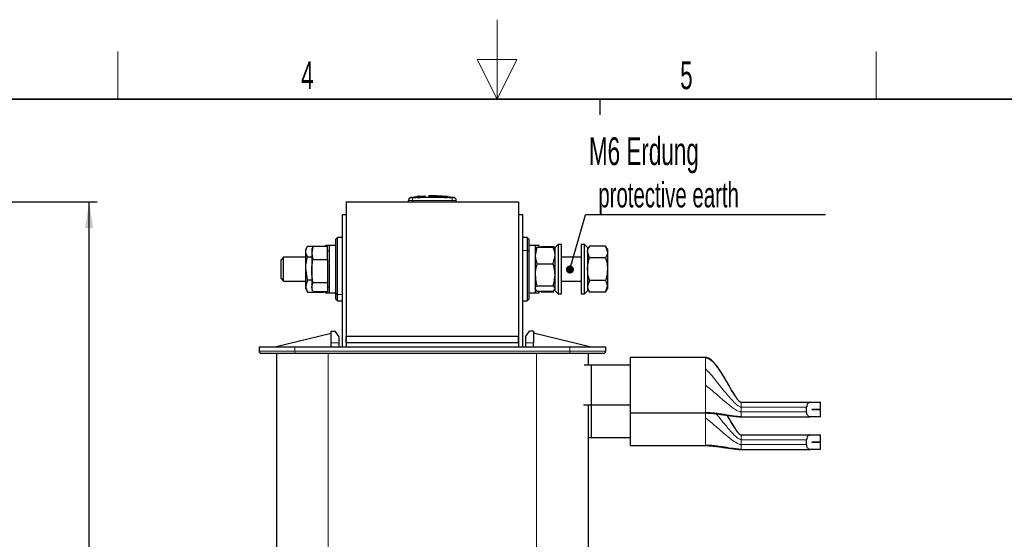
# Model space of a CAD drawing. Header units: millimetres. Extents: x 5 to 418, y 2 to 292.
# Tile 19 of 20: x 157 to 281, y 227 to 292. Entities that reach past the tile are written whole.
import ezdxf

# ---------------------------------------------------------------- set-up
doc = ezdxf.new("R2010")
doc.units = ezdxf.units.MM
doc.layers.add('SLD-0', color=7, linetype='Continuous')
doc.styles.add('SLDTEXTSTYLE0', font='TXT', dxfattribs={"width": 0.605})
doc.dimstyles.new('SLDDIMSTYLE0', dxfattribs={"dimtxt": 3.5, "dimasz": 3.302, "dimexe": 0, "dimexo": 0.0625, "dimgap": 0.875, "dimtad": 1, "dimlfac": 2, "dimrnd": 1e-09, "dimzin": 12, "dimdsep": 46, "dimtxsty": 'SLDTEXTSTYLE0', "dimsah": 1, "dimcen": 0.09, "dimadec": 0, "dimazin": 3, "dimtfac": 1, "dimtofl": 0, "dimtmove": 0, "dimatfit": 3, "dimfxl": 1, "dimfrac": 2, "dimtolj": 1, "dimtzin": 12, "dimarcsym": 0})
doc.dimstyles.new('SLDDIMSTYLE1', dxfattribs={"dimtxt": 0.18, "dimasz": 1.016, "dimexe": 0, "dimexo": 0.0625, "dimgap": 0, "dimtad": 0, "dimtih": 1, "dimtoh": 1, "dimdec": 0, "dimrnd": 1e-09, "dimzin": 0, "dimdsep": 46, "dimtxsty": 'Standard', "dimblk1": 'DOT', "dimblk2": 'DOT', "dimsah": 1, "dimcen": 0.09, "dimadec": 0, "dimazin": 0, "dimtfac": 1.016, "dimtdec": 0, "dimtofl": 0, "dimtmove": 0, "dimatfit": 3, "dimldrblk": 'DOT', "dimfxl": 1, "dimfrac": 2, "dimtolj": 1, "dimtzin": 0, "dimarcsym": 0})

# ---------------------------------------------------------------- blocks, each defined once
blk = doc.blocks.new('_D_1')
at = {"layer": 'SLD-0'}
for p, q in [((137.37, 269.55), (166.62, 269.55)), ((165.62, 179.95), (165.62, 269.55)), ((155.62, 179.95), (166.62, 179.95))]:
    blk.add_line(p, q, dxfattribs=at)
for points in [[(165.62, 269.55), (165.11, 266.25), (166.13, 266.25)], [(165.62, 179.95), (166.13, 183.25), (165.11, 183.25)]]:
    blk.add_solid(points, dxfattribs=at)
at = {"layer": 'SLD-0', "insert": (161.11, 218.74), "char_height": 3.5, "attachment_point": 1, "rotation": 90, "style": 'SLDTEXTSTYLE0'}
blk.add_mtext('179,2', dxfattribs=at)
blk = doc.blocks.new('SW_NOTE_0_15')
at = {"layer": 'SLD-0', "color": 0}
blk.add_line((30.24, 0), (0, 0), dxfattribs=at)
at = {"layer": 'SLD-0', "color": 0, "attachment_point": 1, "style": 'SLDTEXTSTYLE0'}
for s, insert, char_height in [('M6 Erdung', (0.44, 9.76), 3.5), ('protective earth', (1.63, 4.1), 3.175)]:
    blk.add_mtext(s, dxfattribs=dict(at, insert=insert, char_height=char_height))
blk = doc.blocks.new('_Dot')
at = {"color": 0, "linetype": 'ByBlock', "lineweight": -2}
blk.add_line((-0.5, 0), (-1, 0), dxfattribs=at)
at = {"color": 0, "linetype": 'ByBlock', "const_width": 0.5}
blk.add_lwpolyline([(-0.25, 0, 1), (0.25, 0, 1)], format="xyb", close=True, dxfattribs=at)

msp = doc.modelspace()

# ---------------------------------------------------------------- linework, layer by layer
at = {"color": 7, "linetype": 'Continuous', "lineweight": 25}
for p, q in [((198.0038, 269.5511), (219.7038, 269.5511)), ((198.0038, 269.5511), (198.0038, 252.5511)), ((205.8538, 269.5511), (205.8538, 269.7071)), ((206.9157, 270.1498), (206.1248, 270.0882)), ((207.8187, 270.2501), (206.8906, 270.1937)), ((207.9807, 270.1714), (206.9143, 270.1275)), ((206.9143, 270.1596), (207.9807, 270.1714)), ((206.9143, 270.1596), (206.9143, 270.1495)), ((206.9143, 270.0934), (206.9143, 270.0834)), ((207.9821, 270.2393), (207.0333, 270.1948)), ((208.3826, 270.2373), (210.5383, 270.2074)), ((208.7315, 270.1829), (210.721, 270.1643)), ((210.721, 270.1313), (208.7315, 270.1829)), ((210.721, 270.1543), (209.3357, 270.1673)), ((210.7446, 270.2017), (209.8178, 270.2542)), ((211.5828, 270.0882), (210.7194, 270.1555)), ((210.721, 270.1643), (210.721, 270.1543)), ((210.721, 270.0953), (210.721, 270.0852)), ((211.8538, 269.5511), (211.8538, 269.7071)), ((219.7038, 269.5511), (219.7038, 252.5511)), ((197.5038, 267.9511), (198.0038, 267.9511)), ((197.5038, 267.9511), (197.5038, 251.2511)), ((198.0038, 267.9511), (198.0038, 251.2511)), ((219.7038, 267.9511), (219.7038, 251.2511)), ((219.7038, 267.9511), (220.2038, 267.9511)), ((220.2038, 267.9511), (220.2038, 251.2511)), ((196.9038, 265.0511), (196.7038, 264.8511)), ((196.7038, 257.9998), (196.7038, 264.8511)), ((197.5038, 265.0511), (196.9038, 265.0511)), ((196.9038, 257.8392), (196.9038, 265.0511)), ((220.8038, 265.0511), (220.2038, 265.0511)), ((221.0038, 264.8511), (220.8038, 265.0511)), ((220.8038, 265.0511), (220.8038, 263.4065)), ((221.0038, 264.8511), (221.0038, 263.2887)), ((193.0919, 263.8769), (192.9038, 263.5511)), ((192.9038, 263.2628), (192.9038, 263.5511)), ((192.9038, 261.1477), (192.9038, 263.2628)), ((193.1271, 263.9357), (195.1806, 263.9357)), ((193.7946, 263.9204), (193.6538, 263.0661)), ((193.7406, 263.7894), (193.6538, 263.5511)), ((193.6538, 263.5511), (193.6538, 263.0661)), ((193.6538, 263.0661), (193.7946, 262.2117)), ((193.6538, 263.0661), (193.6538, 260.777)), ((193.7946, 263.9204), (193.761, 263.7819)), ((195.6538, 263.9204), (193.7946, 263.9204)), ((195.9038, 264.0511), (195.4038, 264.0511)), ((195.4038, 263.9204), (195.4038, 264.0511)), ((195.6538, 262.2117), (195.6538, 263.9204)), ((195.9038, 263.2711), (195.6538, 263.4154)), ((196.7038, 264.0511), (195.9038, 264.0511)), ((195.9038, 258.2295), (195.9038, 264.0511)), ((220.8038, 263.4065), (220.8038, 257.0511)), ((221.8038, 264.0511), (221.0038, 264.0511)), ((221.0038, 263.2887), (221.0038, 257.2511)), ((222.3038, 264.0511), (221.8038, 264.0511)), ((221.8038, 264.0511), (221.8038, 258.7453)), ((222.0271, 263.8222), (221.8038, 262.7792)), ((221.8592, 263.647), (221.8038, 263.5511)), ((222.0271, 263.8222), (221.8982, 263.6244)), ((222.0271, 263.8222), (224.0806, 263.8222)), ((222.3038, 263.8222), (222.3038, 264.0511)), ((222.5538, 263.9126), (224.1631, 263.9126)), ((222.5538, 263.8222), (222.5538, 263.9126)), ((224.2186, 263.6244), (224.0806, 263.8222)), ((224.2032, 263.7558), (224.1631, 263.9126)), ((224.3038, 263.5511), (224.2263, 263.7642)), ((224.3038, 263.5511), (224.2508, 263.643)), ((224.7038, 264.1761), (224.3038, 263.7761)), ((224.3038, 260.0073), (224.3038, 263.7761)), ((225.1038, 264.1761), (224.7038, 264.1761)), ((224.7038, 264.1761), (224.7038, 259.8541)), ((225.1038, 259.8541), (225.1038, 264.1761)), ((228.0038, 264.1761), (227.6038, 264.1761)), ((227.6038, 264.1761), (227.6038, 257.9261)), ((228.4038, 263.7761), (228.0038, 264.1761)), ((228.0038, 257.9261), (228.0038, 264.1761)), ((228.6271, 263.9378), (228.4038, 263.5511)), ((228.4038, 263.7761), (228.4038, 258.3261)), ((228.6271, 262.4945), (228.4038, 263.2161)), ((230.6806, 263.9378), (228.6271, 263.9378)), ((230.9038, 263.5511), (230.6806, 263.9378)), ((230.6806, 263.9378), (230.9038, 263.2161)), ((230.9038, 263.5511), (230.9038, 263.2161)), ((230.9038, 263.2161), (230.9038, 261.0511)), ((190.1106, 262.5511), (189.8038, 262.2443)), ((189.8038, 260.3232), (189.8038, 262.2443)), ((192.9038, 262.5511), (190.1106, 262.5511)), ((190.1106, 260.1361), (190.1106, 262.5511)), ((193.1271, 262.59), (193.6538, 262.59)), ((195.6538, 262.2117), (193.7946, 262.2117)), ((195.6538, 262.2117), (195.6538, 259.3423)), ((222.0271, 261.7362), (224.0806, 261.7362)), ((224.0806, 261.7362), (224.3038, 262.7792)), ((227.6038, 262.5511), (225.1038, 262.5511)), ((230.6806, 262.4945), (228.6271, 262.4945)), ((193.1271, 259.7054), (192.9038, 261.1477)), ((192.9038, 258.936), (192.9038, 261.1477)), ((193.6538, 260.777), (193.6538, 258.762)), ((230.9038, 261.0511), (230.9038, 258.886)), ((189.8038, 259.8578), (189.8038, 260.3232)), ((189.8038, 259.8578), (190.1106, 259.5511)), ((190.1106, 259.5511), (190.1106, 260.1361)), ((190.1106, 259.5511), (192.9038, 259.5511)), ((193.1271, 259.7054), (192.9038, 258.936)), ((193.1271, 259.7054), (193.6538, 259.7054)), ((193.6538, 258.762), (193.7946, 259.3423)), ((195.6538, 259.3423), (193.7946, 259.3423)), ((195.6538, 259.3423), (195.6538, 258.1817)), ((224.3038, 258.3261), (224.3038, 260.0073)), ((224.7038, 259.8541), (224.7038, 257.9261)), ((225.1038, 257.9261), (225.1038, 259.8541)), ((225.1038, 259.5511), (227.6038, 259.5511)), ((228.6271, 259.6077), (228.4038, 258.886)), ((230.6806, 259.6077), (228.6271, 259.6077)), ((192.9038, 258.5511), (192.9038, 258.936)), ((192.9038, 258.5511), (193.0919, 258.2253)), ((193.1271, 258.1665), (193.0983, 258.2365)), ((193.1271, 258.1665), (195.1806, 258.1665)), ((193.761, 258.3202), (193.6538, 258.762)), ((193.6538, 258.762), (193.6538, 258.5511)), ((193.6538, 258.5511), (193.7406, 258.3128)), ((195.6538, 258.1817), (193.7946, 258.1817)), ((195.4038, 258.0511), (195.4038, 258.1817)), ((195.4038, 258.0511), (195.9038, 258.0511)), ((195.6538, 258.6867), (195.9038, 258.8311)), ((195.9038, 258.0511), (195.9038, 258.2295)), ((195.9038, 258.0511), (196.7038, 258.0511)), ((196.7038, 257.2511), (196.7038, 257.9998)), ((221.0038, 258.0511), (221.8038, 258.0511)), ((221.8038, 258.7453), (221.8038, 258.0511)), ((221.8038, 258.5511), (221.8592, 258.4552)), ((221.8038, 258.0511), (222.3038, 258.0511)), ((222.0271, 258.28), (221.8982, 258.4777)), ((222.0271, 258.9651), (224.0806, 258.9651)), ((222.0271, 258.28), (224.0806, 258.28)), ((222.3038, 258.0511), (222.3038, 258.28)), ((222.5538, 258.1896), (222.5538, 258.28)), ((222.5538, 258.1896), (224.1631, 258.1896)), ((224.0806, 258.9651), (224.3038, 258.6225)), ((224.2186, 258.4778), (224.0806, 258.28)), ((224.2263, 258.338), (224.2479, 258.3973)), ((224.2508, 258.4592), (224.3038, 258.5511)), ((224.3038, 258.3261), (224.7038, 257.9261)), ((228.0038, 257.9261), (228.4038, 258.3261)), ((228.4038, 258.5511), (228.6271, 258.1643)), ((230.6806, 258.1643), (228.6271, 258.1643)), ((230.6806, 258.1643), (230.9038, 258.886)), ((230.6806, 258.1643), (230.9038, 258.5511)), ((230.9038, 258.886), (230.9038, 258.5511)), ((196.7038, 257.2511), (196.9038, 257.0511)), ((196.9038, 257.0511), (196.9038, 257.8392)), ((196.9038, 257.0511), (197.5038, 257.0511)), ((220.2038, 257.0511), (220.8038, 257.0511)), ((220.8038, 257.0511), (221.0038, 257.2511)), ((224.7038, 257.9261), (225.1038, 257.9261)), ((227.6038, 257.9261), (228.0038, 257.9261)), ((196.1038, 251.7511), (196.1038, 253.2511)), ((196.1038, 253.2511), (196.6038, 253.2511)), ((197.1038, 252.5011), (196.6038, 253.2511)), ((220.6038, 252.5011), (221.1038, 253.2511)), ((221.6038, 253.2511), (221.1038, 253.2511)), ((221.6038, 253.2511), (221.6038, 251.7511)), ((189.0288, 251.2511), (196.1038, 253.0011)), ((197.1038, 251.7511), (197.1038, 252.5011)), ((198.0038, 251.7511), (198.0038, 252.5511)), ((219.7038, 252.5511), (198.0038, 252.5511)), ((219.7038, 251.7511), (219.7038, 252.5511)), ((220.6038, 252.5011), (220.6038, 251.7511)), ((228.6788, 251.2511), (221.6038, 253.0011)), ((187.0288, 251.2511), (191.5288, 251.2511)), ((187.0288, 251.2511), (187.0288, 250.7011)), ((191.5288, 251.2511), (226.1788, 251.2511)), ((196.1038, 251.2511), (196.1038, 251.7511)), ((197.1038, 251.2511), (197.1038, 251.7511)), ((219.7038, 251.7511), (198.0038, 251.7511)), ((198.0038, 251.7511), (198.0038, 251.2511)), ((219.7038, 251.7511), (219.7038, 251.2511)), ((220.6038, 251.7511), (220.6038, 251.2511)), ((221.6038, 251.2511), (221.6038, 251.7511)), ((226.1788, 251.2511), (230.6788, 251.2511)), ((230.6788, 251.2511), (230.6788, 250.7011)), ((189.2288, 250.4511), (189.2288, 202.0511)), ((191.5288, 250.4511), (226.1788, 250.4511)), ((228.4788, 250.4511), (228.4788, 248.9264)), ((243.2538, 249.9265), (233.7538, 249.9265)), ((233.7538, 249.9265), (233.7538, 242.9265)), ((228.8538, 248.9266), (227.9653, 248.9261)), ((233.7538, 248.9265), (228.7983, 248.9265)), ((228.8538, 248.9265), (228.8538, 246.4265)), ((228.8538, 246.4265), (228.8538, 243.9265)), ((227.9039, 243.927), (228.8538, 243.9265)), ((228.4788, 243.9267), (228.4788, 202.0511)), ((228.7983, 243.9265), (233.7538, 243.9265)), ((228.8538, 243.9373), (228.8538, 242.3157)), ((247.7538, 244.2765), (256.4461, 244.2765)), ((255.9988, 243.0432), (255.9988, 243.6599)), ((256.4461, 244.2765), (257.7538, 244.2765)), ((256.6382, 243.349), (256.6382, 243.354)), ((256.6382, 243.354), (257.7538, 243.354)), ((257.7538, 243.349), (256.6382, 243.349)), ((257.7538, 243.354), (257.7538, 244.2765)), ((257.7538, 242.4265), (257.7538, 243.349)), ((228.8538, 242.3157), (228.8538, 239.8157)), ((233.7538, 242.9265), (243.2538, 242.9265)), ((233.7538, 242.9265), (233.7538, 238.8157)), ((247.7538, 242.4265), (256.4461, 242.4265)), ((257.7538, 242.4265), (256.4461, 242.4265)), ((228.4788, 239.8161), (228.8538, 239.8157)), ((228.7983, 239.8157), (233.7538, 239.8157)), ((247.7538, 240.1657), (256.4461, 240.1657)), ((255.9988, 238.9323), (255.9988, 239.549)), ((256.4461, 240.1657), (257.7538, 240.1657)), ((257.7538, 239.2432), (257.7538, 240.1657)), ((233.7538, 238.8157), (243.2538, 238.8157)), ((247.7538, 238.3157), (256.4461, 238.3157)), ((257.7538, 238.3157), (256.4461, 238.3157)), ((256.6382, 239.2382), (256.6382, 239.2432)), ((256.6382, 239.2432), (257.7538, 239.2432)), ((257.7538, 239.2382), (256.6382, 239.2382)), ((257.7538, 238.3157), (257.7538, 239.2382))]:
    msp.add_line(p, q, dxfattribs=at)
at = {"color": 7, "linetype": 'Continuous', "lineweight": 18}
for p, q in [((206.3497, 270.057), (206.3538, 269.707)), ((206.3538, 269.5511), (206.3538, 269.707)), ((211.358, 270.057), (211.3538, 269.707)), ((211.3538, 269.5511), (211.3538, 269.707)), ((211.5099, 270.057), (211.5505, 270.0925)), ((220.2038, 263.4065), (220.8038, 263.4065)), ((221.0038, 263.2887), (220.8038, 263.4065)), ((196.7038, 257.9998), (196.9038, 257.8392)), ((197.5038, 257.8392), (196.9038, 257.8392)), ((187.0288, 250.7011), (191.5288, 250.7011)), ((191.5288, 250.7011), (191.5288, 251.2511)), ((191.5288, 250.7011), (191.5288, 250.4511)), ((226.1788, 250.7011), (191.5288, 250.7011)), ((197.1038, 251.7511), (196.1038, 251.7511)), ((221.6038, 251.7511), (220.6038, 251.7511)), ((226.1788, 251.2511), (226.1788, 250.7011)), ((226.1788, 250.7011), (230.6788, 250.7011)), ((226.1788, 250.7011), (226.1788, 250.4511)), ((195.7288, 250.4511), (195.7288, 202.0511)), ((221.9788, 250.4511), (221.9788, 202.0511)), ((243.2538, 249.9196), (243.2538, 249.9265)), ((243.2538, 248.3166), (243.2538, 248.4838)), ((247.7538, 243.8781), (247.7538, 243.6599)), ((247.7538, 243.6599), (247.7538, 243.0432)), ((255.9988, 243.6599), (247.7538, 243.6599)), ((243.2538, 242.9266), (243.2538, 242.9335)), ((243.2538, 242.3157), (243.2538, 242.9265)), ((255.9988, 243.0432), (247.7538, 243.0432)), ((247.7538, 239.7673), (247.7538, 239.549)), ((247.7538, 239.549), (247.7538, 238.9323)), ((255.9988, 239.549), (247.7538, 239.549)), ((243.2538, 238.8157), (243.2538, 238.8226)), ((255.9988, 238.9323), (247.7538, 238.9323))]:
    msp.add_line(p, q, dxfattribs=at)
at = {"color": 7, "linetype": 'Continuous', "lineweight": 25}
for centre, radius, start, end in [((206.2038, 269.7457), 0.35, 97.642372, 180), ((211.5038, 269.7457), 0.35, 360, 82.373309), ((187.2788, 250.7011), 0.25, 180, 270), ((230.4288, 250.7011), 0.25, 270, 0)]:
    msp.add_arc(centre, radius, start, end, dxfattribs=at)
at = {"color": 7, "linetype": 'Continuous', "lineweight": 18}
for centre, start, end in [((206.2038, 269.7071), 90.989649, 179.997938), ((211.5039, 269.7071), 0.002064, 89.009586)]:
    msp.add_arc(centre, 0.35, start, end, dxfattribs=at)
for points, knots in [([(206.3538, 269.707), (206.2976, 269.7069), (206.1852, 269.7065), (206.0354, 269.7063), (205.9223, 269.7064), (205.8624, 269.7066), (205.8563, 269.7069), (205.8538, 269.7071)], [0, 0, 0, 0, 0.21467278, 0.42935247, 0.64402667, 0.85869576, 1, 1, 1, 1]), ([(206.1572, 270.0925), (206.1572, 270.0925), (206.1437, 270.1044), (206.1707, 270.0807), (206.1978, 270.057)], [0, 0, 0, 0, 0.00013119, 1, 1, 1, 1]), ([(206.1978, 270.057), (206.1986, 270.0569), (206.2008, 270.0566), (206.2194, 270.0563), (206.2537, 270.0563), (206.2988, 270.0565), (206.3328, 270.0568), (206.3497, 270.057)], [0, 0, 0, 0, 0.14056698, 0.35532785, 0.57084386, 0.7860438, 1, 1, 1, 1]), ([(206.3497, 270.057), (206.9181, 270.0624), (208.055, 270.0732), (209.7246, 270.0728), (210.8255, 270.0621), (211.358, 270.057)], [0, 0, 0, 0, 0.34049894, 0.6810495, 1, 1, 1, 1]), ([(211.3538, 269.707), (210.8222, 269.7124), (209.7231, 269.7234), (208.0564, 269.724), (206.9214, 269.7127), (206.3538, 269.707)], [0, 0, 0, 0, 0.31897731, 0.65947606, 1, 1, 1, 1]), ([(211.8538, 269.7071), (211.8483, 269.7069), (211.8373, 269.7065), (211.7511, 269.7064), (211.6242, 269.7064), (211.4836, 269.7066), (211.3907, 269.7069), (211.3538, 269.707)], [0, 0, 0, 0, 0.21467234, 0.42935197, 0.64402608, 0.85869542, 1, 1, 1, 1]), ([(211.358, 270.057), (211.3691, 270.0569), (211.3971, 270.0566), (211.4395, 270.0563), (211.4779, 270.0563), (211.5043, 270.0565), (211.508, 270.0568), (211.5099, 270.057)], [0, 0, 0, 0, 0.14065692, 0.35550386, 0.57103286, 0.78617162, 1, 1, 1, 1]), ([(247.7538, 243.6599), (247.7083, 243.6663), (247.6045, 243.6809), (247.408, 243.7885), (247.0446, 244.0644), (246.5531, 244.5747), (245.9488, 245.2738), (245.2861, 246.0919), (244.5891, 246.9622), (243.913, 247.803), (243.4578, 248.2732), (243.2538, 248.4838)], [0, 0, 0, 0, 0.01956634, 0.04455426, 0.09575986, 0.2199213, 0.35737133, 0.50893446, 0.69261253, 0.86230746, 1, 1, 1, 1]), ([(247.7538, 243.0432), (247.6991, 243.0492), (247.5752, 243.0627), (247.3848, 243.1411), (247.0388, 243.3195), (246.3376, 243.8092), (245.4955, 244.5161), (244.6035, 245.2936), (243.92, 245.8964), (243.4606, 246.262), (243.2538, 246.4265)], [0, 0, 0, 0, 0.02799375, 0.06339471, 0.1063846, 0.23408023, 0.52080656, 0.700058, 0.86496084, 1, 1, 1, 1]), ([(247.7538, 238.9323), (247.6991, 238.9383), (247.5752, 238.9518), (247.3848, 239.0303), (247.0388, 239.2086), (246.3376, 239.6983), (245.4955, 240.4052), (244.6035, 241.1827), (243.92, 241.7855), (243.4606, 242.1511), (243.2538, 242.3157)], [0, 0, 0, 0, 0.02799375, 0.06339471, 0.1063846, 0.23408023, 0.52080656, 0.700058, 0.86496084, 1, 1, 1, 1]), ([(247.7538, 239.549), (247.7083, 239.5554), (247.6045, 239.57), (247.408, 239.6776), (247.0446, 239.9535), (246.5531, 240.4638), (245.9488, 241.1629), (245.2927, 241.9731), (244.8367, 242.5419), (244.5898, 242.8499)], [0, 0, 0, 0, 0.02844435, 0.06477026, 0.13920981, 0.31970811, 0.51952453, 0.73985773, 1, 1, 1, 1])]:
    msp.add_open_spline(points, degree=3, knots=knots, dxfattribs=at)
at = {"color": 7, "linetype": 'Continuous', "lineweight": 25}
for points, knots in [([(206.9143, 270.0934), (207.4349, 270.1049), (208.7037, 270.133), (209.9727, 270.1093), (210.721, 270.0953)], [0, 0, 0, 0, 0.41032902, 1, 1, 1, 1]), ([(210.721, 270.0852), (210.2006, 270.0963), (208.9318, 270.1231), (207.6629, 270.0981), (206.9143, 270.0834)], [0, 0, 0, 0, 0.41007586, 1, 1, 1, 1]), ([(209.181, 270.2902), (209.0598, 270.3003), (208.7977, 270.3223), (208.5357, 270.2981), (208.3948, 270.2851)], [0, 0, 0, 0, 0.462117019, 1, 1, 1, 1]), ([(210.5383, 270.2074), (210.0179, 270.2547), (209.3944, 270.3114), (208.7708, 270.2771), (208.6676, 270.2715)], [0, 0, 0, 0, 0.83462814, 1, 1, 1, 1]), ([(192.9038, 263.2628), (192.9309, 263.439), (192.9659, 263.6668), (193.0973, 263.886), (193.1271, 263.9357)], [0, 0, 0, 0, 0.7730974, 1, 1, 1, 1]), ([(193.1271, 262.59), (193.037, 262.7577), (192.9178, 262.9795), (192.9066, 263.2072), (192.9038, 263.2628)], [0, 0, 0, 0, 0.75563417, 1, 1, 1, 1]), ([(224.3038, 262.7792), (224.3036, 262.8039), (224.3004, 263.1561), (224.1865, 263.5013), (224.0806, 263.8222)], [0, 0, 0, 0, 0.07020058, 1, 1, 1, 1]), ([(224.1631, 263.9126), (224.1658, 263.9034), (224.1933, 263.8126), (224.2019, 263.7202), (224.2097, 263.6371)], [0, 0, 0, 0, 0.10044176, 1, 1, 1, 1]), ([(228.4038, 263.2161), (228.4041, 263.2333), (228.4072, 263.477), (228.5212, 263.7158), (228.6271, 263.9378)], [0, 0, 0, 0, 0.07020058, 1, 1, 1, 1]), ([(230.9038, 263.2161), (230.9036, 263.199), (230.9004, 262.9553), (230.7865, 262.7165), (230.6806, 262.4945)], [0, 0, 0, 0, 0.07020058, 1, 1, 1, 1]), ([(192.9038, 261.1477), (192.9041, 261.1819), (192.9072, 261.669), (193.0212, 262.1462), (193.1271, 262.59)], [0, 0, 0, 0, 0.07020058, 1, 1, 1, 1]), ([(193.6538, 260.777), (193.6696, 261.1402), (193.6905, 261.6215), (193.7741, 262.0954), (193.7946, 262.2117)], [0, 0, 0, 0, 0.75461458, 1, 1, 1, 1]), ([(221.8038, 262.7792), (221.8041, 262.7545), (221.8072, 262.4023), (221.9212, 262.0571), (222.0271, 261.7362)], [0, 0, 0, 0, 0.07020058, 1, 1, 1, 1]), ([(222.0271, 261.7362), (221.937, 261.391), (221.8178, 260.9341), (221.8066, 260.4652), (221.8038, 260.3506)], [0, 0, 0, 0, 0.755634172, 1, 1, 1, 1]), ([(224.3038, 260.3506), (224.3011, 260.4652), (224.2899, 260.9341), (224.1707, 261.391), (224.0806, 261.7362)], [0, 0, 0, 0, 0.24436583, 1, 1, 1, 1]), ([(228.4038, 261.0511), (228.4066, 261.1704), (228.4178, 261.6589), (228.537, 262.1348), (228.6271, 262.4945)], [0, 0, 0, 0, 0.24436583, 1, 1, 1, 1]), ([(230.6806, 262.4945), (230.7707, 262.1348), (230.8899, 261.6589), (230.9011, 261.1704), (230.9038, 261.0511)], [0, 0, 0, 0, 0.75563417, 1, 1, 1, 1]), ([(193.7946, 259.3423), (193.7919, 259.3572), (193.7057, 259.8301), (193.6794, 260.3111), (193.6538, 260.777)], [0, 0, 0, 0, 0.031449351, 1, 1, 1, 1]), ([(228.6271, 259.6077), (228.5973, 259.7144), (228.4659, 260.1845), (228.4309, 260.6733), (228.4038, 261.0511)], [0, 0, 0, 0, 0.2269026, 1, 1, 1, 1]), ([(230.9038, 261.0511), (230.8768, 260.6733), (230.8418, 260.1845), (230.7104, 259.7144), (230.6806, 259.6077)], [0, 0, 0, 0, 0.7730974, 1, 1, 1, 1]), ([(221.8038, 260.3506), (221.8309, 259.9879), (221.8659, 259.5188), (221.9973, 259.0675), (222.0271, 258.9651)], [0, 0, 0, 0, 0.7730974, 1, 1, 1, 1]), ([(224.0806, 258.9651), (224.1104, 259.0675), (224.2418, 259.5188), (224.2768, 259.9879), (224.3038, 260.3506)], [0, 0, 0, 0, 0.2269026, 1, 1, 1, 1]), ([(230.9038, 258.886), (230.9036, 258.9031), (230.9004, 259.1468), (230.7865, 259.3857), (230.6806, 259.6077)], [0, 0, 0, 0, 0.07020058, 1, 1, 1, 1]), ([(192.9038, 258.936), (192.9041, 258.9177), (192.9072, 258.6579), (193.0212, 258.4032), (193.1271, 258.1665)], [0, 0, 0, 0, 0.07020058, 1, 1, 1, 1]), ([(221.8038, 258.6225), (221.8041, 258.6306), (221.8072, 258.7463), (221.9212, 258.8597), (222.0271, 258.9651)], [0, 0, 0, 0, 0.07020058, 1, 1, 1, 1]), ([(228.4038, 258.886), (228.4041, 258.8689), (228.4072, 258.6252), (228.5212, 258.3864), (228.6271, 258.1643)], [0, 0, 0, 0, 0.07020058, 1, 1, 1, 1]), ([(187.2788, 250.4511), (187.3356, 250.4511), (187.4229, 250.4511), (187.9529, 250.4511), (188.5014, 250.4511), (189.1823, 250.4511), (190.1718, 250.4511), (190.9942, 250.4511), (191.5288, 250.4511)], [0, 0, 0, 0, 0.23945684, 0.36836066, 0.5, 0.63163934, 0.76054316, 1, 1, 1, 1]), ([(226.1788, 250.4511), (226.7135, 250.4511), (227.5359, 250.4511), (228.5254, 250.4511), (229.2063, 250.4511), (229.7548, 250.4511), (230.2847, 250.4511), (230.3721, 250.4511), (230.4288, 250.4511)], [0, 0, 0, 0, 0.239456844, 0.36836066, 0.5, 0.63163934, 0.760543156, 1, 1, 1, 1]), ([(247.1807, 244.7918), (246.9651, 245.1223), (246.5111, 245.8183), (245.9803, 246.7922), (245.4513, 247.6942), (244.9123, 248.5455), (244.3566, 249.2881), (243.8371, 249.7321), (243.5086, 249.899), (243.3372, 249.9175), (243.2538, 249.9265)], [0, 0, 0, 0, 0.17920361, 0.37732598, 0.50405437, 0.6538731, 0.8352589, 0.92235126, 0.96219522, 1, 1, 1, 1]), ([(243.2538, 249.9196), (243.4081, 249.8783), (243.7453, 249.7879), (244.2063, 249.355), (244.7098, 248.7525), (245.236, 247.9687), (245.7983, 247.0382), (246.3462, 246.0832), (246.8616, 245.2203), (247.2578, 244.6324), (247.5401, 244.3574), (247.6763, 244.2856), (247.7295, 244.2794), (247.7538, 244.2765)], [0, 0, 0, 0, 0.078175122, 0.170805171, 0.277157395, 0.414644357, 0.556981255, 0.712304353, 0.846644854, 0.945591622, 0.981277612, 0.991457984, 1, 1, 1, 1]), ([(256.4461, 244.2765), (256.3876, 244.2659), (256.2735, 244.245), (256.129, 244.1003), (256.0392, 243.9254), (256.0029, 243.7766), (255.9999, 243.6892), (255.9988, 243.6599)], [0, 0, 0, 0, 0.29063281, 0.56693599, 0.75715161, 0.91837799, 1, 1, 1, 1]), ([(247.7538, 242.4265), (247.6989, 242.428), (247.5736, 242.4312), (247.3826, 242.4493), (247.0329, 242.4897), (246.3233, 242.5967), (245.4771, 242.7369), (244.5863, 242.8593), (243.9078, 242.9368), (243.4568, 242.9345), (243.2538, 242.9335)], [0, 0, 0, 0, 0.02665686, 0.06080591, 0.10270982, 0.228615, 0.5150663, 0.69588253, 0.86318025, 1, 1, 1, 1]), ([(243.2538, 242.9265), (243.4631, 242.9188), (243.9123, 242.9021), (244.4784, 242.8345), (244.9626, 242.7723), (245.3273, 242.7219), (245.6748, 242.6726), (246.1337, 242.6073), (246.6021, 242.5422), (247.0358, 242.4862), (247.3458, 242.451), (247.5638, 242.4331), (247.6667, 242.4282), (247.7167, 242.4268), (247.7425, 242.4266), (247.7538, 242.4265)], [0, 0, 0, 0, 0.08763298, 0.18810719, 0.23921141, 0.29100396, 0.34667825, 0.41002128, 0.56611551, 0.74853109, 0.91221657, 0.96847086, 0.98738157, 0.99442305, 1, 1, 1, 1]), ([(245.9503, 242.658), (246.0919, 242.4142), (246.4047, 241.8756), (246.8616, 241.1091), (247.2578, 240.5216), (247.5401, 240.2465), (247.6763, 240.1747), (247.7295, 240.1685), (247.7538, 240.1657)], [0, 0, 0, 0, 0.278493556, 0.615403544, 0.863550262, 0.95304648, 0.97857764, 1, 1, 1, 1]), ([(247.1807, 240.681), (246.9653, 241.0116), (246.5462, 241.6549), (246.1728, 242.3255), (245.9913, 242.6516)], [0, 0, 0, 0, 0.51386542, 1, 1, 1, 1]), ([(256.4461, 242.4265), (256.3876, 242.4372), (256.2735, 242.4581), (256.129, 242.6028), (256.0392, 242.7777), (256.0029, 242.9265), (255.9999, 243.0139), (255.9988, 243.0432)], [0, 0, 0, 0, 0.29063281, 0.56693599, 0.75715161, 0.91837799, 1, 1, 1, 1]), ([(256.4461, 240.1657), (256.3876, 240.155), (256.2735, 240.1342), (256.129, 239.9894), (256.0392, 239.8145), (256.0029, 239.6657), (255.9999, 239.5784), (255.9988, 239.549)], [0, 0, 0, 0, 0.29063281, 0.56693599, 0.75715161, 0.91837799, 1, 1, 1, 1]), ([(247.7538, 238.3157), (247.6989, 238.3171), (247.5736, 238.3203), (247.3826, 238.3384), (247.0329, 238.3788), (246.3233, 238.4859), (245.4771, 238.626), (244.5863, 238.7484), (243.9078, 238.8259), (243.4568, 238.8236), (243.2538, 238.8226)], [0, 0, 0, 0, 0.02665686, 0.06080591, 0.10270982, 0.228615, 0.5150663, 0.69588253, 0.86318025, 1, 1, 1, 1]), ([(243.2538, 238.8157), (243.4631, 238.8079), (243.9123, 238.7912), (244.4784, 238.7236), (244.9626, 238.6614), (245.3273, 238.611), (245.6748, 238.5617), (246.1337, 238.4964), (246.6021, 238.4313), (247.0358, 238.3754), (247.3458, 238.3401), (247.5638, 238.3222), (247.6667, 238.3173), (247.7167, 238.3159), (247.7425, 238.3157), (247.7538, 238.3157)], [0, 0, 0, 0, 0.08763298, 0.18810719, 0.23921141, 0.29100396, 0.34667825, 0.41002128, 0.56611551, 0.74853109, 0.91221657, 0.96847086, 0.98738157, 0.99442305, 1, 1, 1, 1]), ([(256.4461, 238.3157), (256.3876, 238.3264), (256.2735, 238.3472), (256.129, 238.4919), (256.0392, 238.6669), (256.0029, 238.8157), (255.9999, 238.903), (255.9988, 238.9323)], [0, 0, 0, 0, 0.29063281, 0.56693599, 0.75715161, 0.91837799, 1, 1, 1, 1])]:
    msp.add_open_spline(points, degree=3, knots=knots, dxfattribs=at)
at = {"color": 7, "linetype": 'Continuous', "lineweight": 18}
for points in [[(243.2538, 248.4838), (243.2538, 248.6819), (243.2538, 249.0781), (243.2538, 249.5152), (243.2538, 249.8226), (243.2538, 249.8873), (243.2538, 249.9196)], [(243.2538, 246.4265), (243.2538, 246.7615), (243.2538, 247.4313), (243.2538, 248.0215), (243.2538, 248.3166)], [(243.2538, 242.9335), (243.2538, 243.0094), (243.2538, 243.1613), (243.2538, 243.9792), (243.2538, 245.1057), (243.2538, 245.9863), (243.2538, 246.4265)], [(247.7538, 244.2765), (247.7538, 244.2711), (247.7538, 244.2602), (247.7538, 244.1741), (247.7538, 244.0468), (247.7538, 243.9344), (247.7538, 243.8781)], [(243.2538, 238.8226), (243.2538, 238.8985), (243.2538, 239.0504), (243.2538, 239.8683), (243.2538, 240.9949), (243.2538, 241.8754), (243.2538, 242.3157)], [(247.7538, 243.0432), (247.7538, 242.9624), (247.7538, 242.8008), (247.7538, 242.597), (247.7538, 242.4544), (247.7538, 242.4358), (247.7538, 242.4265)], [(247.7538, 240.1657), (247.7538, 240.1602), (247.7538, 240.1493), (247.7538, 240.0633), (247.7538, 239.936), (247.7538, 239.8235), (247.7538, 239.7673)], [(247.7538, 238.9323), (247.7538, 238.8515), (247.7538, 238.6899), (247.7538, 238.4861), (247.7538, 238.3435), (247.7538, 238.3249), (247.7538, 238.3157)]]:
    msp.add_open_spline(points, degree=3, dxfattribs=at)
at = {"layer": 'SLD-0', "lineweight": 18}
for p, q in [((217, 292.5), (217, 282.5)), ((169.25, 282.5), (169.25, 288.5)), ((264.75, 282.5), (264.75, 288.5)), ((219.5, 287.5), (214.5, 287.5)), ((214.5, 287.5), (217, 282.5)), ((217, 282.5), (219.5, 287.5))]:
    msp.add_line(p, q, dxfattribs=at)
at = {"layer": 'SLD-0', "lineweight": 35}
msp.add_line((408, 282.5), (26, 282.5), dxfattribs=at)
at = {"layer": 'SLD-0'}
msp.add_line((230, 280.5), (230, 282.5), dxfattribs=at)
msp.add_line((230, 280.5), (230, 282.5), dxfattribs=at)

# ---------------------------------------------------------------- block references
msp.add_blockref('SW_NOTE_0_15', (228.1294, 267.9108), dxfattribs=at)

# ---------------------------------------------------------------- texts
at = {"layer": 'SLD-0', "char_height": 3.5, "attachment_point": 2, "style": 'SLDTEXTSTYLE0'}
for s, insert in [('4', (193.1027, 287.243)), ('5', (240.8527, 287.243))]:
    msp.add_mtext(s, dxfattribs=dict(at, insert=insert))

# ---------------------------------------------------------------- dimensions: what is measured, and where the dimension line sits
at = {"layer": 'SLD-0'}
dim = msp.add_linear_dim(base=(165.6218, 269.5511), p1=(155.6218, 179.9511), p2=(137.3718, 269.5511), angle=90, dimstyle='SLDDIMSTYLE0', dxfattribs=at)
dim.commit()
dim.dimension.update_dxf_attribs({"geometry": '_D_1', "text_midpoint": (165.6218, 224.7511), "dimtype": 160})

# ---------------------------------------------------------------- leaders
msp.add_leader([(226.1746, 261.0035), (228.1294, 267.9108)], dimstyle='SLDDIMSTYLE1', dxfattribs=at)

doc.saveas('drawing.dxf')
